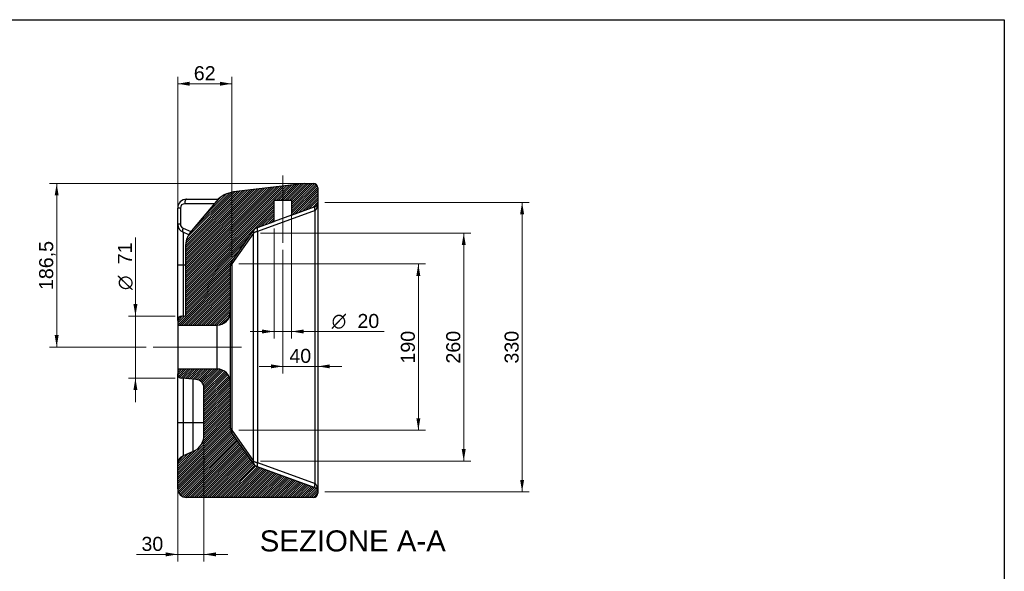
# Model space of a CAD drawing. Header units: millimetres. Extents: x 87 to 2279, y 58 to 1623.
# Tile 3 of 3: x 1151 to 2275, y 994 to 1623. Entities that reach past the tile are written whole.
import ezdxf
from ezdxf.enums import TextEntityAlignment as Align
from ezdxf.lldxf.tags import DXFTag

# ---------------------------------------------------------------- set-up
doc = ezdxf.new("R2010")
doc.units = ezdxf.units.MM
for name, color, linetype in [('1', 7, 'Continuous'), ('Default', 7, 'Continuous'), ('TECH', 7, 'Continuous')]:
    doc.layers.add(name, color=color, linetype=linetype)
doc.styles.add('SEACAD_arial_ttf', font='arial.ttf')
doc.styles.add('SEACAD_semeca1_ttf', font='semeca1.ttf')
tags = doc.linetypes.add('CENTER2', pattern=[28.575000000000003, 19.05, -3.175, 3.175, -3.175]).pattern_tags.tags
tags[10:11] = [DXFTag(74, 4), DXFTag(75, 0), DXFTag(340, '0'), DXFTag(46, 0.0), DXFTag(50, 0.0), DXFTag(44, 0.0), DXFTag(45, 0.0)]
tags[8:9] = [DXFTag(74, 4), DXFTag(75, 0), DXFTag(340, '0'), DXFTag(46, 0.0), DXFTag(50, 0.0), DXFTag(44, 0.0), DXFTag(45, 0.0)]
tags[6:7] = [DXFTag(74, 4), DXFTag(75, 0), DXFTag(340, '0'), DXFTag(46, 0.0), DXFTag(50, 0.0), DXFTag(44, 0.0), DXFTag(45, 0.0)]
tags[4:5] = [DXFTag(74, 4), DXFTag(75, 0), DXFTag(340, '0'), DXFTag(46, 0.0), DXFTag(50, 0.0), DXFTag(44, 0.0), DXFTag(45, 0.0)]
pattern_1 = [(45, (0, 0), (-1.237436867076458, 1.237436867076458), [])]

# ---------------------------------------------------------------- blocks, each defined once
blk = doc.blocks.new('SEANNOT_GROUP1')
at = {"layer": 'Default', "color": 136, "linetype": 'CENTER2', "lineweight": 9}
blk.add_line((1303.4707088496, 1249.4682537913), (1404.4707088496, 1249.4682537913), dxfattribs=at)
blk = doc.blocks.new('SEANNOT_GROUP2')
at = {"layer": 'Default', "color": 136, "linetype": 'CENTER2', "lineweight": 9}
blk.add_line((1451.4707088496, 1368.4114678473), (1451.4707088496, 1444.970277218), dxfattribs=at)
blk = doc.blocks.new('GDimGGroup4')
at = {"layer": 'Default', "linetype": 'Continuous', "lineweight": 9}
for points in [[(1427.87070866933, 1264.978566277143), (1441.470708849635, 1267.245232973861), (1427.87070866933, 1269.511899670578)], [(1475.070709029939, 1264.978566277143), (1475.070709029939, 1269.511899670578), (1461.470708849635, 1267.245232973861)]]:
    blk.add_hatch(color=136, dxfattribs=at).paths.add_polyline_path(points)
at = {"layer": 'Default', "color": 136, "linetype": 'Continuous', "lineweight": 9}
for p, q in [((1461.4707088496, 1400.510723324), (1461.4707088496, 1259.2452325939)), ((1441.4707088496, 1384.7717651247), (1441.4707088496, 1259.2452325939)), ((1414.270708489, 1267.2452329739), (1567.2607684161, 1267.2452329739))]:
    blk.add_line(p, q, dxfattribs=at)
for s, style, p in [('O', 'SEACAD_semeca1_ttf', (1507.1716666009, 1287.2452329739)), ('20', 'SEACAD_arial_ttf', (1536.617280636, 1287.2452329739))]:
    blk.add_text(s, height=16, dxfattribs=dict(at, style=style)).set_placement(p, align=Align.TOP_LEFT)
blk = doc.blocks.new('GDimGGroup5')
at = {"layer": 'Default', "linetype": 'Continuous', "lineweight": 9}
for points in [[(1437.87070866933, 1225.195879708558), (1451.470708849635, 1227.462546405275), (1437.87070866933, 1229.729213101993)], [(1505.070709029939, 1225.195879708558), (1505.070709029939, 1229.729213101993), (1491.470708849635, 1227.462546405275)]]:
    blk.add_hatch(color=136, dxfattribs=at).paths.add_polyline_path(points)
at = {"layer": 'Default', "color": 136, "linetype": 'Continuous', "lineweight": 9}
for p, q in [((1451.4707088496, 1360.4114674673), (1451.4707088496, 1219.4625460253)), ((1424.270708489, 1227.4625464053), (1518.6707064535, 1227.4625464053))]:
    blk.add_line(p, q, dxfattribs=at)
at = {"layer": 'Default', "color": 136, "linetype": 'Continuous', "lineweight": 9, "style": 'SEACAD_arial_ttf'}
blk.add_text('40', height=16, dxfattribs=at).set_placement((1458.9489692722, 1247.4625464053), align=Align.TOP_LEFT)
blk = doc.blocks.new('GDimGGroup6')
at = {"layer": 'Default', "linetype": 'Continuous', "lineweight": 9}
for points in [[(1280.962845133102, 1298.486598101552), (1283.229511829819, 1284.886597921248), (1285.496178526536, 1298.486598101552)], [(1280.962845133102, 1200.449909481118), (1285.496178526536, 1200.449909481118), (1283.229511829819, 1214.049909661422)]]:
    blk.add_hatch(color=136, dxfattribs=at).paths.add_polyline_path(points)
at = {"layer": 'Default', "color": 136, "linetype": 'Continuous', "lineweight": 9}
for p, q in [((1283.2295118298, 1186.8499093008), (1283.2295118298, 1374.5673638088)), ((1328.4707084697, 1284.8865979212), (1275.2295114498, 1284.8865979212)), ((1328.4707084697, 1214.0499096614), (1275.2295114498, 1214.0499096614))]:
    blk.add_line(p, q, dxfattribs=at)
for s, style, p in [('71', 'SEACAD_arial_ttf', (1263.2295118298, 1343.9238834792)), ('O', 'SEACAD_semeca1_ttf', (1263.2295118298, 1314.4782694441))]:
    blk.add_text(s, height=16, rotation=90, dxfattribs=dict(at, style=style)).set_placement(p, align=Align.TOP_LEFT)
blk = doc.blocks.new('GDimGGroup7')
at = {"layer": 'Default', "linetype": 'Continuous', "lineweight": 9}
for points in [[(1191.085016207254, 1422.370278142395), (1195.618349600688, 1422.370278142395), (1193.351682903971, 1435.970278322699)], [(1191.085016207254, 1263.068253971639), (1193.351682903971, 1249.468253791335), (1195.618349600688, 1263.068253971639)]]:
    blk.add_hatch(color=136, dxfattribs=at).paths.add_polyline_path(points)
at = {"layer": 'Default', "color": 136, "linetype": 'Continuous', "lineweight": 9}
for p, q in [((1478.4707084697, 1435.970277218), (1185.351682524, 1435.970277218)), ((1193.351682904, 1249.4682537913), (1193.351682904, 1435.9702783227)), ((1295.4707114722, 1249.4682537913), (1185.351682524, 1249.4682537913))]:
    blk.add_line(p, q, dxfattribs=at)
at = {"layer": 'Default', "color": 136, "linetype": 'Continuous', "lineweight": 9, "style": 'SEACAD_arial_ttf'}
blk.add_text('186,5', height=16, rotation=90, dxfattribs=at).set_placement((1173.351682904, 1314.5453530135), align=Align.TOP_LEFT)
blk = doc.blocks.new('GDimGGroup8')
at = {"layer": 'Default', "linetype": 'Continuous', "lineweight": 9}
for points in [[(1660.193519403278, 1365.783199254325), (1657.926852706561, 1379.383199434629), (1655.660186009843, 1365.783199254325)], [(1660.193519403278, 1133.157344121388), (1655.660186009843, 1133.157344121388), (1657.926852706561, 1119.557343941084)]]:
    blk.add_hatch(color=136, dxfattribs=at).paths.add_polyline_path(points)
at = {"layer": 'Default', "color": 136, "linetype": 'Continuous', "lineweight": 9}
for p, q in [((1425.8530082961, 1379.3831994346), (1665.9268530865, 1379.3831994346)), ((1657.9268527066, 1379.3831994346), (1657.9268527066, 1119.5573439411)), ((1425.8530082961, 1119.5573550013), (1665.9268530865, 1119.5573550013))]:
    blk.add_line(p, q, dxfattribs=at)
at = {"layer": 'Default', "color": 136, "linetype": 'Continuous', "lineweight": 9, "style": 'SEACAD_arial_ttf'}
blk.add_text('260', height=16, rotation=90, dxfattribs=at).set_placement((1637.9268527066, 1230.6876629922), align=Align.TOP_LEFT)
blk = doc.blocks.new('GDimGGroup9')
at = {"layer": 'Default', "linetype": 'Continuous', "lineweight": 9}
for points in [[(1726.806393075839, 1400.8713147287), (1724.539726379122, 1414.471314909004), (1722.273059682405, 1400.8713147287)], [(1726.806393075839, 1098.069245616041), (1722.273059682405, 1098.069245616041), (1724.539726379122, 1084.469245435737)]]:
    blk.add_hatch(color=136, dxfattribs=at).paths.add_polyline_path(points)
at = {"layer": 'Default', "color": 136, "linetype": 'Continuous', "lineweight": 9}
for p, q in [((1499.4707092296, 1414.471314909), (1732.5397267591, 1414.471314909)), ((1724.5397263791, 1414.471314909), (1724.5397263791, 1084.4692454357)), ((1499.4707092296, 1084.4692395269), (1732.5397267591, 1084.4692395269))]:
    blk.add_line(p, q, dxfattribs=at)
at = {"layer": 'Default', "color": 136, "linetype": 'Continuous', "lineweight": 9, "style": 'SEACAD_arial_ttf'}
blk.add_text('330', height=16, rotation=90, dxfattribs=at).set_placement((1704.5397263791, 1230.6876714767), align=Align.TOP_LEFT)
blk = doc.blocks.new('GDimGGroup10')
at = {"layer": 'Default', "linetype": 'Continuous', "lineweight": 9}
for points in [[(1345.070709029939, 1552.027808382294), (1331.470708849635, 1549.761141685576), (1345.070709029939, 1547.494474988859)], [(1379.679186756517, 1552.027808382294), (1379.679186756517, 1547.494474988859), (1393.279186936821, 1549.761141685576)]]:
    blk.add_hatch(color=136, dxfattribs=at).paths.add_polyline_path(points)
at = {"layer": 'Default', "color": 136, "linetype": 'Continuous', "lineweight": 9}
for p, q in [((1331.4707088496, 1397.5891312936), (1331.4707088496, 1557.7611420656)), ((1393.2791884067, 1352.2881484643), (1393.2791884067, 1557.7611420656)), ((1331.4707088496, 1549.7611416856), (1393.2791869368, 1549.7611416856))]:
    blk.add_line(p, q, dxfattribs=at)
at = {"layer": 'Default', "color": 136, "linetype": 'Continuous', "lineweight": 9, "style": 'SEACAD_arial_ttf'}
blk.add_text('62', height=16, dxfattribs=at).set_placement((1349.8532087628, 1569.7611416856), align=Align.TOP_LEFT)
blk = doc.blocks.new('GDimGGroup11')
at = {"layer": 'Default', "linetype": 'Continuous', "lineweight": 9}
for points in [[(1317.87070866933, 1010.81838820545), (1331.470708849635, 1013.085054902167), (1317.87070866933, 1015.351721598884)], [(1375.070709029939, 1010.81838820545), (1375.070709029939, 1015.351721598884), (1361.470708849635, 1013.085054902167)]]:
    blk.add_hatch(color=136, dxfattribs=at).paths.add_polyline_path(points)
at = {"layer": 'Default', "color": 136, "linetype": 'Continuous', "lineweight": 9}
for p, q in [((1331.4707088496, 1154.970276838), (1331.4707088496, 1005.0850545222)), ((1361.4707088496, 1140.9422343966), (1361.4707088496, 1005.0850545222)), ((1284.5285269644, 1013.0850549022), (1388.6707085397, 1013.0850549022))]:
    blk.add_line(p, q, dxfattribs=at)
at = {"layer": 'Default', "color": 136, "linetype": 'Continuous', "lineweight": 9, "style": 'SEACAD_arial_ttf'}
blk.add_text('30', height=16, dxfattribs=at).set_placement((1290.1285274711, 1033.0850549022), align=Align.TOP_LEFT)
blk = doc.blocks.new('GDimGGroup19')
at = {"layer": 'Default', "linetype": 'Continuous', "lineweight": 9}
for points in [[(1608.383521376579, 1330.688144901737), (1606.116854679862, 1344.288145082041), (1603.850187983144, 1330.688144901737)], [(1608.383521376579, 1168.252406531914), (1603.850187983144, 1168.252406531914), (1606.116854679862, 1154.65240635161)]]:
    blk.add_hatch(color=136, dxfattribs=at).paths.add_polyline_path(points)
at = {"layer": 'Default', "color": 136, "linetype": 'Continuous', "lineweight": 9}
for p, q in [((1401.2791887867, 1344.2881480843), (1614.1168550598, 1344.2881480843)), ((1606.1168546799, 1154.6524063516), (1606.1168546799, 1344.288145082)), ((1401.2791887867, 1154.6524063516), (1614.1168550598, 1154.6524063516))]:
    blk.add_line(p, q, dxfattribs=at)
at = {"layer": 'Default', "color": 136, "linetype": 'Continuous', "lineweight": 9, "style": 'SEACAD_arial_ttf'}
blk.add_text('190', height=16, rotation=90, dxfattribs=at).set_placement((1586.1168546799, 1230.6876670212), align=Align.TOP_LEFT)

msp = doc.modelspace()

# ---------------------------------------------------------------- hatches: boundary and pattern name
at = {"layer": 'TECH', "linetype": 'Continuous'}
h = msp.add_hatch(dxfattribs=at)
h.set_pattern_fill('ANSI31', scale=0.5511811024, angle=9.362e-06, style=0, pattern_type=2)
h.set_pattern_definition(pattern_1)
edge = h.paths.add_edge_path()
edge.add_line((1441.470708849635, 1416.970277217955), (1461.470708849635, 1416.970277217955))
edge.add_line((1461.470708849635, 1416.970277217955), (1461.470708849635, 1400.051170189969))
edge.add_line((1461.470708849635, 1400.051170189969), (1488.180809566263, 1409.772851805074))
edge.add_arc((1486.470708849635, 1414.471314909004), 5, 290.0000000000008, 360)
edge.add_line((1491.470708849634, 1414.471314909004), (1491.470708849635, 1430.970277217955))
edge.add_arc((1486.470708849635, 1430.970277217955), 5, 0, 90)
edge.add_line((1486.470708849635, 1435.970277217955), (1476.470708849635, 1435.970277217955))
edge.add_line((1476.470708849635, 1435.970277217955), (1395.183857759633, 1426.342072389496))
edge.add_arc((1398.712608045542, 1396.550329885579), 30, 96.75505486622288, 139.837211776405)
edge.add_line((1375.786155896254, 1415.899174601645), (1347.324890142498, 1382.175411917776))
edge.add_arc((1370.251342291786, 1362.82656720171), 30, 139.837211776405, 180)
edge.add_line((1340.251342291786, 1362.82656720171), (1340.251342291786, 1285.2364596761))
edge.add_line((1340.251342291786, 1285.2364596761), (1336.034930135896, 1284.867571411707))
edge.add_arc((1336.470708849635, 1279.886597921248), 5, 94.99999999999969, 180)
edge.add_line((1331.470708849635, 1279.886597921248), (1331.470708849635, 1274.468253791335))
edge.add_line((1331.470708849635, 1274.468253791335), (1376.470708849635, 1274.468253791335))
edge.add_arc((1376.470708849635, 1289.468253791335), 15, 270, 360)
edge.add_line((1391.470708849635, 1289.468253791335), (1391.470708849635, 1341.420265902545))
edge.add_arc((1401.470708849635, 1341.420265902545), 10, 144.9999999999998, 180, ccw=False)
edge.add_line((1393.279188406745, 1347.156030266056), (1417.853007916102, 1382.251081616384))
edge.add_arc((1426.044528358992, 1376.515317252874), 10, 110.0000000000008, 145.0000000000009, ccw=False)
edge.add_line((1422.624326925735, 1385.912243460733), (1441.470708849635, 1392.771765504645))
edge.add_line((1441.470708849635, 1392.771765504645), (1441.470708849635, 1416.970277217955))
h = msp.add_hatch(dxfattribs=at)
h.set_pattern_fill('ANSI31', scale=0.5511811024, angle=9.362e-06, style=0, pattern_type=2)
h.set_pattern_definition(pattern_1)
edge = h.paths.add_edge_path()
edge.add_line((1488.180809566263, 1089.167702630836), (1422.624326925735, 1113.028310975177))
edge.add_arc((1426.044528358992, 1122.425237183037), 10, 215.0000000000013, 249.9999999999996, ccw=False)
edge.add_line((1417.853007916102, 1116.689472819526), (1393.279188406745, 1151.784524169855))
edge.add_arc((1401.470708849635, 1157.520288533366), 10, 180, 215.0000000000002, ccw=False)
edge.add_line((1391.470708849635, 1157.520288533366), (1391.470708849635, 1209.468253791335))
edge.add_arc((1376.470708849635, 1209.468253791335), 15, 0, 90)
edge.add_line((1376.470708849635, 1224.468253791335), (1331.470708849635, 1224.468253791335))
edge.add_line((1331.470708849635, 1224.468253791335), (1331.470708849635, 1219.049909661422))
edge.add_arc((1336.470708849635, 1219.049909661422), 5, 180, 265.0000000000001)
edge.add_line((1336.034930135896, 1214.068936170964), (1352.342266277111, 1212.642229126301))
edge.add_arc((1351.470708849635, 1202.680282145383), 10, 0, 85.00000000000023, ccw=False)
edge.add_line((1361.470708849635, 1202.680282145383), (1361.470708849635, 1148.942232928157))
edge.add_arc((1341.470708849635, 1148.942232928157), 20, 292.9999999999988, 360, ccw=False)
edge.add_line((1349.28533141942, 1130.532135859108), (1337.563397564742, 1125.556470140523))
edge.add_arc((1341.470708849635, 1116.351421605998), 10, 112.9999999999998, 180)
edge.add_line((1331.470708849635, 1116.351421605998), (1331.470708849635, 1087.970277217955))
edge.add_arc((1341.470708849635, 1087.970277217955), 10, 180, 270)
edge.add_line((1341.470708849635, 1077.970277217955), (1486.470708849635, 1077.970277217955))
edge.add_arc((1486.470708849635, 1082.970277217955), 5, 270, 360)
edge.add_line((1491.470708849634, 1082.970277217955), (1491.470708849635, 1084.469239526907))
edge.add_arc((1486.470708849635, 1084.469239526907), 5, 0, 69.99999999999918)

# ---------------------------------------------------------------- linework, layer by layer
at = {"layer": '1', "color": 7, "linetype": 'Continuous'}
for p, q in [((86.8513052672, 1622.7601006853), (2274.8527005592, 1622.7601006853)), ((2274.8527005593, 1622.7601006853), (2274.8527005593, 58.2501321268))]:
    msp.add_line(p, q, dxfattribs=at)
at = {"layer": 'TECH', "color": 7, "linetype": 'Continuous'}
for p, q in [((1476.4707088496, 1435.970277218), (1395.1838577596, 1426.3420723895)), ((1476.4707088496, 1435.970277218), (1486.4707088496, 1435.970277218)), ((1491.4707088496, 1430.970277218), (1491.4707088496, 1414.471314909)), ((1341.4707088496, 1417.970277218), (1377.7081833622, 1417.970277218)), ((1375.7861558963, 1415.8991746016), (1347.3248901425, 1382.1754119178)), ((1441.4707088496, 1416.970277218), (1461.4707088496, 1416.970277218)), ((1441.4707088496, 1392.7717655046), (1441.4707088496, 1416.970277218)), ((1461.4707088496, 1416.970277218), (1461.4707088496, 1400.05117019)), ((1331.4707088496, 1389.5891328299), (1331.4707088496, 1407.970277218)), ((1334.5170532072, 1407.970277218), (1331.4707088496, 1407.970277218)), ((1334.5170532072, 1407.970277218), (1334.5170532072, 1389.5891328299)), ((1373.3143045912, 1412.970277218), (1339.5170532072, 1412.970277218)), ((1488.1808095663, 1405.0743887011), (1422.6243269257, 1381.2137803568)), ((1461.4707088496, 1400.05117019), (1488.1808095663, 1409.7728518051)), ((1488.1808095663, 1093.8661657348), (1488.1808095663, 1405.0743887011)), ((1491.4707088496, 1414.471314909), (1491.4707088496, 1084.4692395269)), ((1461.4707088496, 1400.05117019), (1441.4707088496, 1392.7717655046)), ((1331.4707088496, 1342.970277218), (1331.4707088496, 1389.5891328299)), ((1334.5170532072, 1389.5891328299), (1331.4707088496, 1389.5891328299)), ((1337.5633975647, 1384.9866085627), (1346.5231678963, 1381.1834116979)), ((1393.2791884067, 1347.1560302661), (1417.8530079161, 1382.2510816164)), ((1422.6243269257, 1385.9122434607), (1441.4707088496, 1392.7717655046)), ((1344.1374435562, 1377.5935673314), (1337.5633975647, 1380.3840842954)), ((1337.5633975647, 1380.3840842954), (1337.5633975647, 1342.970277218)), ((1417.8530079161, 1379.3831994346), (1393.2791884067, 1344.2881480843)), ((1417.8530079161, 1119.5573550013), (1417.8530079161, 1379.3831994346)), ((1422.6243269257, 1381.2137803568), (1422.6243269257, 1117.7267740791)), ((1340.2513422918, 1362.8265672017), (1340.2513422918, 1285.2364596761)), ((1331.4707088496, 1279.8865979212), (1331.4707088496, 1342.970277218)), ((1337.5633975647, 1342.970277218), (1331.4707088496, 1342.970277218)), ((1337.5633975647, 1342.970277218), (1337.5633975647, 1285.0012949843)), ((1340.2513422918, 1342.970277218), (1337.5633975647, 1342.970277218)), ((1391.4707088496, 1341.4202659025), (1391.4707088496, 1289.4682537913)), ((1393.2791884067, 1344.2881480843), (1393.2791884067, 1154.6524063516)), ((1336.0349301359, 1284.8675714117), (1340.2513422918, 1285.2364596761)), ((1391.4707088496, 1289.4682537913), (1391.4707088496, 1209.4682537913)), ((1331.4707088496, 1279.8865979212), (1331.4707088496, 1274.4682537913)), ((1331.4707088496, 1274.4682537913), (1331.4707088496, 1224.4682537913)), ((1331.4707088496, 1274.4682537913), (1376.4707088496, 1274.4682537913)), ((1376.4707088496, 1224.4682537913), (1376.4707088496, 1274.4682537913)), ((1376.4707088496, 1224.4682537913), (1331.4707088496, 1224.4682537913)), ((1331.4707088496, 1224.4682537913), (1331.4707088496, 1219.0499096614)), ((1331.4707088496, 1162.970277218), (1331.4707088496, 1219.0499096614)), ((1352.3422662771, 1212.6422291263), (1336.0349301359, 1214.068936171)), ((1337.5633975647, 1213.9352125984), (1337.5633975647, 1162.970277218)), ((1349.2853314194, 1162.970277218), (1349.2853314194, 1212.9096762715)), ((1361.4707088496, 1148.9422329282), (1361.4707088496, 1202.6802821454)), ((1391.4707088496, 1209.4682537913), (1391.4707088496, 1157.5202885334)), ((1331.4707088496, 1116.351421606), (1331.4707088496, 1162.970277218)), ((1337.5633975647, 1162.970277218), (1331.4707088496, 1162.970277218)), ((1337.5633975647, 1162.970277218), (1337.5633975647, 1125.5564701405)), ((1349.2853314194, 1162.970277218), (1337.5633975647, 1162.970277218)), ((1349.2853314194, 1130.5321358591), (1349.2853314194, 1162.970277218)), ((1361.4707088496, 1162.970277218), (1349.2853314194, 1162.970277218)), ((1393.2791884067, 1154.6524063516), (1417.8530079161, 1119.5573550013)), ((1417.8530079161, 1116.6894728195), (1393.2791884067, 1151.7845241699)), ((1349.2853314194, 1130.5321358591), (1337.5633975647, 1125.5564701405)), ((1331.4707088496, 1087.970277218), (1331.4707088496, 1116.351421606)), ((1422.6243269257, 1117.7267740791), (1488.1808095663, 1093.8661657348)), ((1488.1808095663, 1089.1677026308), (1422.6243269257, 1113.0283109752)), ((1491.4707088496, 1084.4692395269), (1491.4707088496, 1082.970277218)), ((1486.4707088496, 1077.970277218), (1341.4707088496, 1077.970277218))]:
    msp.add_line(p, q, dxfattribs=at)
for centre, radius, start, end in [((1486.4707088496, 1430.970277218), 5.000000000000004, 0, 90), ((1341.4707088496, 1407.970277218), 10.00000000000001, 90, 180), ((1398.7126080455, 1396.5503298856), 30, 96.7550548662, 139.8372117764), ((1339.5170532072, 1407.970277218), 5.000000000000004, 90, 180), ((1486.4707088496, 1414.471314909), 5, 290, 360), ((1341.4707088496, 1389.5891328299), 10.00000000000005, 180, 247), ((1339.5170532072, 1389.5891328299), 5.000000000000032, 180, 247), ((1370.2513422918, 1362.8265672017), 29.99999999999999, 139.8372117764, 180), ((1426.044528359, 1376.5153172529), 10.00000000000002, 110, 145), ((1401.4707088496, 1341.4202659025), 9.999999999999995, 145, 180), ((1336.4707088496, 1279.8865979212), 5.000000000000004, 95, 180), ((1376.4707088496, 1289.4682537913), 14.99999999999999, 270, 360), ((1336.4707088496, 1219.0499096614), 5.000000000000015, 180, 265), ((1376.4707088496, 1209.4682537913), 15, 0, 90), ((1351.4707088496, 1202.6802821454), 9.999999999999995, 0, 85), ((1401.4707088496, 1157.5202885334), 10, 180, 215), ((1341.4707088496, 1148.9422329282), 19.99999999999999, 293, 360), ((1341.4707088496, 1116.351421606), 10.00000000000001, 113, 180), ((1426.044528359, 1122.425237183), 10.00000000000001, 215, 250), ((1341.4707088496, 1087.970277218), 10.00000000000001, 180, 270), ((1486.4707088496, 1082.970277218), 5, 270, 360), ((1486.4707088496, 1084.4692395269), 5.000000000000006, 0, 70)]:
    msp.add_arc(centre, radius, start, end, dxfattribs=at)
for points, weights in [([(1341.470708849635, 1417.970277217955), (1339.517053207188, 1417.970277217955), (1339.517053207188, 1412.970277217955)], [1, 0.7071067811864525, 1]), ([(1488.180809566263, 1409.772851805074), (1486.828896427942, 1409.280795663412), (1488.180809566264, 1405.074388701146)], [1, 0.7473211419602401, 1]), ([(1488.180809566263, 1405.074388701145), (1491.470708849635, 1407.469239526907), (1491.470708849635, 1414.471314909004)], [1, 0.8191520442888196, 1]), ([(1337.563397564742, 1384.98660856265), (1336.127263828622, 1380.99368689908), (1337.563397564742, 1380.384084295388)], [1, 0.7591675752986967, 1]), ([(1417.853007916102, 1382.251081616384), (1417.046631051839, 1381.099456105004), (1417.853007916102, 1379.383199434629)], [1, 0.914059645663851, 1]), ([(1422.624326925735, 1385.912243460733), (1421.272413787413, 1385.42018731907), (1422.624326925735, 1381.213780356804)], [1, 0.7473211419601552, 1]), ([(1422.624326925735, 1381.213780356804), (1419.661487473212, 1380.67458767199), (1417.853007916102, 1379.383199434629)], [1, 0.9537169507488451, 1]), ([(1393.279188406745, 1344.2881480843), (1391.470708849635, 1342.99675984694), (1391.470708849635, 1341.420265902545)], [1, 0.9537169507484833, 1]), ([(1393.279188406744, 1347.156030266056), (1392.472811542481, 1346.004404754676), (1393.279188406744, 1344.2881480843)], [1, 0.9140596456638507, 1]), ([(1391.470708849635, 1157.520288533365), (1391.470708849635, 1155.943794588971), (1393.279188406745, 1154.65240635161)], [1, 0.9537169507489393, 1]), ([(1393.279188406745, 1154.65240635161), (1392.472811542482, 1152.936149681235), (1393.279188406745, 1151.784524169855)], [1, 0.9140596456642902, 1]), ([(1417.853007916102, 1119.557355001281), (1417.046631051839, 1117.841098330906), (1417.853007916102, 1116.689472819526)], [1, 0.9140596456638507, 1]), ([(1417.853007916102, 1119.557355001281), (1419.661487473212, 1118.265966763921), (1422.624326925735, 1117.726774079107)], [1, 0.9537169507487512, 1]), ([(1422.624326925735, 1117.726774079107), (1421.272413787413, 1113.520367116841), (1422.624326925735, 1113.028310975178)], [1, 0.7473211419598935, 1]), ([(1488.180809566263, 1093.866165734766), (1486.828896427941, 1089.659758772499), (1488.180809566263, 1089.167702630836)], [1, 0.7473211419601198, 1]), ([(1491.470708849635, 1084.469239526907), (1491.470708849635, 1091.471314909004), (1488.180809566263, 1093.866165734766)], [1, 0.8191520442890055, 1])]:
    msp.add_rational_spline(points, weights, degree=2, dxfattribs=at)

# ---------------------------------------------------------------- block references
at = {"layer": 'Default'}
for name in ['GDimGGroup10', 'SEANNOT_GROUP2', 'GDimGGroup7', 'GDimGGroup9', 'GDimGGroup4', 'GDimGGroup6', 'GDimGGroup8', 'GDimGGroup5', 'GDimGGroup19', 'SEANNOT_GROUP1', 'GDimGGroup11']:
    msp.add_blockref(name, (0, 0), dxfattribs=at)

# ---------------------------------------------------------------- texts
at = {"color": 7, "linetype": 'Continuous', "style": 'SEACAD_arial_ttf'}
msp.add_text('SEZIONE A-A', height=24, dxfattribs=at).set_placement((1425.0971921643, 1040.4441584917), align=Align.TOP_LEFT)

doc.saveas('drawing.dxf')
